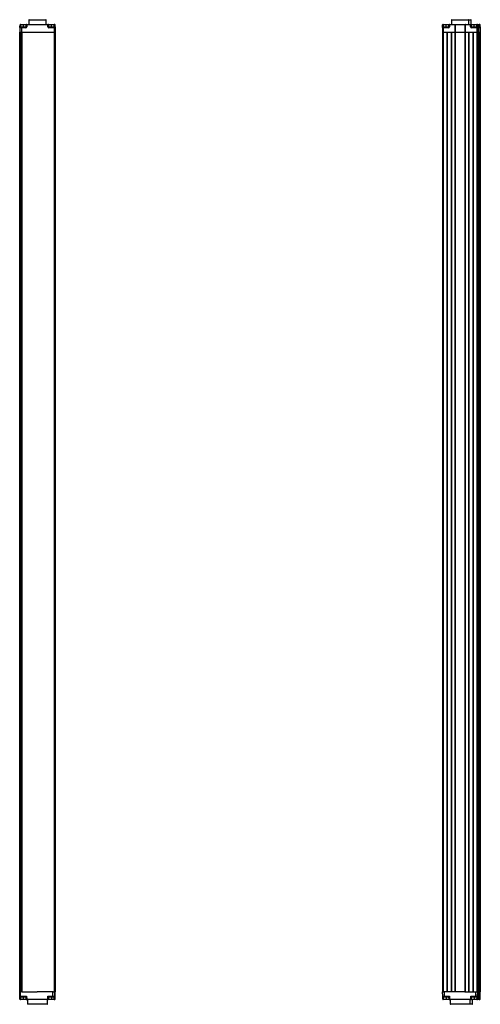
# Model space of a CAD drawing. Header units: millimetres. Extents: x 85 to 410, y 368 to 743.
# Tile 6 of 6: x 205 to 283, y 568 to 737. Entities that reach past the tile are written whole.
import ezdxf

# ---------------------------------------------------------------- set-up
doc = ezdxf.new("R2010")
doc.units = ezdxf.units.MM

msp = doc.modelspace()

# ---------------------------------------------------------------- linework, layer by layer
at = {"color": 7, "linetype": 'Continuous', "lineweight": 25}
for p, q in [((204.5967, 735.495), (204.6028, 735.8378)), ((204.6866, 735.436), (204.9184, 735.436)), ((204.7019, 735.8378), (204.6959, 735.495)), ((204.6959, 735.495), (205.1802, 735.495)), ((205.1802, 735.8378), (204.7019, 735.8378)), ((204.7028, 735.936), (205.1811, 735.936)), ((204.9184, 735.436), (205.6039, 735.436)), ((205.1802, 735.495), (205.1802, 735.8378)), ((205.1811, 735.936), (205.7699, 735.936)), ((205.6639, 735.495), (205.67, 735.8378)), ((205.7691, 735.8378), (205.763, 735.495)), ((209.3724, 735.8378), (205.7691, 735.8378)), ((205.7699, 735.936), (209.3733, 735.936)), ((206.1097, 736.6771), (206.0967, 735.936)), ((206.1696, 736.736), (209.0238, 736.736)), ((209.0967, 735.936), (209.0838, 736.6771)), ((209.3783, 735.495), (209.3724, 735.8378)), ((209.3733, 735.936), (209.3774, 735.936)), ((209.3774, 735.936), (209.9809, 735.936)), ((209.4732, 735.8378), (209.4792, 735.495)), ((209.4774, 735.8378), (209.4732, 735.8378)), ((209.4834, 735.495), (209.4774, 735.8378)), ((209.98, 735.8378), (209.4774, 735.8378)), ((209.4792, 735.495), (209.4834, 735.495)), ((209.4834, 735.495), (209.98, 735.495)), ((209.5391, 735.436), (210.4314, 735.436)), ((209.98, 735.495), (209.98, 735.8378)), ((210.4584, 735.8378), (209.98, 735.8378)), ((209.98, 735.495), (210.4643, 735.495)), ((209.9809, 735.936), (210.4592, 735.936)), ((210.4314, 735.436), (210.4587, 735.436)), ((210.4643, 735.495), (210.4584, 735.8378)), ((210.4587, 735.436), (210.4665, 735.436)), ((210.4592, 735.936), (210.4667, 735.936)), ((210.4667, 735.936), (210.4832, 735.936)), ((210.4832, 735.936), (210.4907, 735.936)), ((210.5592, 735.8378), (210.5651, 735.495)), ((210.5673, 735.8378), (210.5592, 735.8378)), ((210.5889, 734.596), (210.5672, 735.8391)), ((210.5673, 735.8378), (210.5889, 734.596)), ((210.5826, 735.8378), (210.6043, 734.596)), ((210.5907, 735.8378), (210.5826, 735.8378)), ((210.5967, 735.495), (210.5907, 735.8378)), ((276.8698, 735.495), (276.8758, 735.8378)), ((276.9579, 735.436), (276.9847, 735.436)), ((276.9749, 735.8378), (276.9689, 735.495)), ((276.9689, 735.495), (277.4532, 735.495)), ((277.4533, 735.8378), (276.9749, 735.8378)), ((276.9758, 735.936), (277.4541, 735.936)), ((276.9847, 735.436), (277.877, 735.436)), ((277.4532, 735.495), (277.4533, 735.8378)), ((277.4541, 735.936), (278.043, 735.936)), ((277.937, 735.495), (277.943, 735.8378)), ((278.0421, 735.8378), (278.0361, 735.495)), ((278.9638, 735.8378), (278.0421, 735.8378)), ((278.043, 735.936), (278.903, 735.936)), ((278.3827, 736.6771), (278.3698, 735.936)), ((278.4427, 736.736), (281.2968, 736.736)), ((278.903, 735.936), (278.9046, 735.936)), ((278.9046, 735.936), (278.9151, 735.936)), ((278.9151, 735.936), (278.9152, 735.936)), ((278.9152, 735.936), (279.6029, 735.936)), ((278.9638, 735.8378), (278.9636, 734.596)), ((279.0025, 735.8378), (279.0241, 734.596)), ((279.0051, 735.8378), (279.0025, 735.8378)), ((279.0268, 734.596), (279.0051, 735.8391)), ((279.0051, 735.8378), (279.0268, 734.596)), ((279.0142, 735.8378), (279.0357, 734.596)), ((279.0144, 735.8378), (279.0142, 735.8378)), ((279.0144, 735.8378), (279.0358, 734.596)), ((279.602, 735.8378), (279.0144, 735.8378)), ((279.6029, 735.936), (280.1108, 735.936)), ((280.1108, 735.936), (280.7863, 735.936)), ((280.6858, 735.8391), (280.6641, 734.596)), ((280.7237, 735.8378), (280.7236, 734.596)), ((281.6454, 735.8378), (280.7237, 735.8378)), ((280.7863, 735.936), (281.6463, 735.936)), ((281.2968, 736.736), (281.6983, 736.736)), ((281.3698, 735.936), (281.3568, 736.6771)), ((281.6514, 735.495), (281.6454, 735.8378)), ((281.6463, 735.936), (281.6505, 735.936)), ((281.6505, 735.936), (282.254, 735.936)), ((281.7463, 735.8378), (281.7522, 735.495)), ((281.7505, 735.8378), (281.7463, 735.8378)), ((281.7565, 735.495), (281.7505, 735.8378)), ((282.2531, 735.8378), (281.7505, 735.8378)), ((281.7522, 735.495), (281.7565, 735.495)), ((281.7565, 735.495), (282.253, 735.495)), ((281.7712, 735.936), (281.7583, 736.6771)), ((281.8122, 735.436), (282.7045, 735.436)), ((282.253, 735.495), (282.2531, 735.8378)), ((282.253, 735.495), (282.7373, 735.495)), ((282.7314, 735.8378), (282.2531, 735.8378)), ((282.254, 735.936), (282.7323, 735.936)), ((282.7045, 735.436), (282.7318, 735.436)), ((282.7373, 735.495), (282.7314, 735.8378)), ((282.7318, 735.436), (282.7396, 735.436)), ((282.7323, 735.936), (282.7637, 735.936)), ((282.7637, 735.936), (283.1337, 735.936)), ((282.8323, 735.8378), (282.8382, 735.495)), ((282.8637, 735.8378), (282.8323, 735.8378)), ((282.8697, 735.495), (282.8637, 735.8378)), ((282.8709, 735.436), (282.8991, 735.436)), ((282.8991, 735.436), (283.135, 735.436)), ((283.1388, 735.495), (283.1328, 735.8378)), ((283.1337, 735.936), (283.1651, 735.936)), ((283.135, 735.436), (283.141, 735.436)), ((283.2337, 735.8378), (283.2396, 735.495)), ((283.2651, 735.8378), (283.2337, 735.8378)), ((283.2712, 735.495), (283.2651, 735.8378)), ((204.5863, 735.3378), (204.5733, 734.596)), ((204.5733, 734.596), (204.8706, 734.596)), ((204.5736, 570.596), (204.5736, 734.596)), ((204.8761, 735.3378), (204.5863, 735.3378)), ((204.6023, 734.596), (204.6023, 570.596)), ((204.6023, 734.596), (204.8416, 734.596)), ((204.8416, 570.596), (204.8416, 734.596)), ((204.8761, 735.3378), (204.8706, 734.596)), ((204.8706, 734.596), (210.4304, 734.596)), ((205.603, 735.3378), (204.8761, 735.3378)), ((204.9121, 734.596), (204.9121, 570.596)), ((204.9121, 734.596), (210.4304, 734.596)), ((210.4305, 735.3378), (209.5383, 735.3378)), ((210.4305, 735.3378), (210.4304, 734.596)), ((210.4304, 734.596), (210.4304, 570.596)), ((210.4304, 734.596), (210.5716, 734.596)), ((210.5587, 735.3378), (210.4305, 735.3378)), ((210.5587, 735.3378), (210.5716, 734.596)), ((210.5665, 735.3378), (210.5587, 735.3378)), ((210.5716, 734.596), (210.5716, 570.596)), ((210.5716, 734.596), (210.5769, 734.596)), ((210.5716, 734.596), (210.5889, 734.596)), ((210.5769, 734.596), (210.5769, 570.596)), ((210.5774, 734.596), (210.5774, 570.596)), ((210.5774, 734.596), (210.5833, 734.596)), ((210.5833, 734.596), (210.5833, 570.596)), ((210.5839, 734.596), (210.5839, 570.596)), ((210.5839, 734.596), (210.5889, 734.596)), ((210.5889, 734.596), (210.5889, 570.596)), ((210.5889, 734.596), (210.6043, 734.596)), ((210.6008, 735.3378), (210.6002, 735.3476)), ((210.6086, 735.3378), (210.6008, 735.3378)), ((210.6043, 734.596), (210.6043, 570.596)), ((210.6043, 734.596), (210.6093, 734.596)), ((210.6043, 734.596), (210.6216, 734.596)), ((210.6086, 735.3378), (210.6216, 734.596)), ((210.6093, 734.596), (210.6093, 570.596)), ((210.6099, 734.596), (210.6099, 570.596)), ((210.6099, 734.596), (210.6158, 734.596)), ((210.6158, 734.596), (210.6158, 570.596)), ((210.6163, 734.596), (210.6163, 570.596)), ((210.6163, 734.596), (210.6216, 734.596)), ((210.6216, 734.596), (210.6216, 570.596)), ((276.8579, 735.3378), (276.8449, 734.596)), ((276.8449, 734.596), (276.8449, 570.596)), ((276.8449, 734.596), (276.9837, 734.596)), ((276.9838, 735.3378), (276.8579, 735.3378)), ((276.9838, 735.3378), (276.9837, 734.596)), ((276.9837, 734.596), (276.9837, 570.596)), ((276.9837, 734.596), (277.5837, 734.596)), ((276.9837, 734.596), (278.9636, 734.596)), ((277.8761, 735.3378), (276.9838, 735.3378)), ((277.5837, 734.596), (277.5837, 570.596)), ((277.6142, 734.596), (277.6142, 570.596)), ((277.6437, 734.596), (277.6437, 570.596)), ((277.6437, 734.596), (278.3236, 734.596)), ((278.3236, 734.596), (278.3236, 570.596)), ((278.3542, 734.596), (278.3542, 570.596)), ((278.3836, 734.596), (278.3836, 570.596)), ((278.3836, 734.596), (278.9636, 734.596)), ((278.9636, 734.596), (278.9636, 570.596)), ((278.9636, 734.596), (279.0241, 734.596)), ((279.0241, 734.596), (279.0241, 570.596)), ((279.0241, 734.596), (279.0268, 734.596)), ((279.0268, 734.596), (279.0268, 570.596)), ((279.0268, 734.596), (279.0357, 734.596)), ((279.0357, 734.596), (279.0357, 570.596)), ((279.0357, 734.596), (279.0358, 734.596)), ((279.0358, 734.596), (279.0358, 570.596)), ((279.0358, 734.596), (280.6641, 734.596)), ((280.6641, 734.596), (280.6641, 570.596)), ((280.6641, 734.596), (280.7236, 734.596)), ((280.7236, 734.596), (280.7236, 570.596)), ((280.7236, 734.596), (281.3035, 734.596)), ((280.7236, 734.596), (282.7035, 734.596)), ((281.3035, 734.596), (281.3035, 570.596)), ((281.3341, 734.596), (281.3341, 570.596)), ((281.3635, 734.596), (281.3635, 570.596)), ((281.3635, 734.596), (282.0435, 734.596)), ((282.7036, 735.3378), (281.8113, 735.3378)), ((282.0435, 734.596), (282.0435, 570.596)), ((282.074, 734.596), (282.074, 570.596)), ((282.1035, 734.596), (282.1035, 570.596)), ((282.1035, 734.596), (282.7035, 734.596)), ((282.7036, 735.3378), (282.7035, 734.596)), ((282.7035, 734.596), (282.7035, 570.596)), ((282.7035, 734.596), (282.8447, 734.596)), ((282.8318, 735.3378), (282.7036, 735.3378)), ((282.8318, 735.3378), (282.8447, 734.596)), ((282.8395, 735.3378), (282.8318, 735.3378)), ((282.8447, 734.596), (282.8447, 570.596)), ((282.8447, 734.596), (282.8929, 734.596)), ((282.8447, 734.596), (282.8932, 734.596)), ((282.8739, 735.3378), (282.8732, 735.3476)), ((282.8802, 735.3378), (282.8739, 735.3378)), ((282.8802, 735.3378), (282.8932, 734.596)), ((282.8929, 570.596), (282.8929, 734.596)), ((282.8932, 734.596), (282.9035, 734.596)), ((282.8932, 734.596), (282.9449, 734.596)), ((282.9035, 570.596), (282.9035, 734.596)), ((282.9397, 735.3378), (282.9449, 734.596)), ((283.2346, 735.3378), (282.9397, 735.3378)), ((282.9449, 734.596), (283.2475, 734.596)), ((282.9745, 734.596), (282.9745, 570.596)), ((282.9745, 734.596), (283.218, 734.596)), ((283.218, 570.596), (283.218, 734.596)), ((283.2346, 735.3378), (283.2475, 734.596)), ((283.241, 735.3378), (283.2346, 735.3378)), ((283.2475, 734.596), (283.296, 734.596)), ((283.2479, 734.596), (283.2479, 570.596)), ((283.2479, 734.596), (283.296, 734.596)), ((283.2753, 735.3378), (283.2746, 735.3476)), ((283.2831, 735.3378), (283.2753, 735.3378)), ((283.2831, 735.3378), (283.296, 734.596)), ((283.296, 734.596), (283.296, 570.596)), ((204.5602, 569.8543), (204.5473, 570.596)), ((204.6848, 570.596), (204.5473, 570.596)), ((204.685, 569.8543), (204.6848, 570.596)), ((204.8477, 570.596), (204.6848, 570.596)), ((204.9121, 570.596), (204.8477, 570.596)), ((204.9121, 570.596), (207.5575, 570.596)), ((210.244, 570.596), (207.5575, 570.596)), ((210.2388, 569.8543), (210.244, 570.596)), ((210.268, 570.596), (210.244, 570.596)), ((210.268, 570.596), (210.4304, 570.596)), ((210.4304, 570.596), (210.5716, 570.596)), ((210.5363, 569.8543), (210.5491, 570.596)), ((210.5716, 570.596), (210.5769, 570.596)), ((210.5769, 570.596), (210.5774, 570.596)), ((210.5774, 570.596), (210.5833, 570.596)), ((210.5833, 570.596), (210.5839, 570.596)), ((210.5839, 570.596), (210.5889, 570.596)), ((210.6434, 570.596), (210.5889, 570.596)), ((210.6303, 569.8543), (210.6434, 570.596)), ((276.8449, 570.596), (276.9837, 570.596)), ((276.8827, 569.8543), (276.8698, 570.596)), ((276.9837, 570.596), (277.1461, 570.596)), ((277.1698, 570.596), (277.1461, 570.596)), ((277.1751, 569.8543), (277.1698, 570.596)), ((280.6949, 570.596), (277.1698, 570.596)), ((280.6949, 570.596), (280.7236, 570.596)), ((280.7236, 570.596), (281.3035, 570.596)), ((281.3035, 570.596), (281.31, 570.596)), ((281.3571, 570.596), (281.31, 570.596)), ((281.3571, 570.596), (281.3635, 570.596)), ((281.3635, 570.596), (282.0435, 570.596)), ((282.0435, 570.596), (282.0533, 570.596)), ((282.0939, 570.596), (282.0533, 570.596)), ((282.0939, 570.596), (282.1035, 570.596)), ((282.1035, 570.596), (282.7035, 570.596)), ((282.5644, 569.8543), (282.5698, 570.596)), ((282.7035, 570.596), (282.8447, 570.596)), ((282.8447, 570.596), (282.8461, 570.596)), ((282.8698, 570.596), (282.8461, 570.596)), ((282.8568, 569.8543), (282.8698, 570.596)), ((282.8698, 570.596), (282.8929, 570.596)), ((283.0784, 570.596), (282.8929, 570.596)), ((283.0786, 569.8543), (283.0784, 570.596)), ((283.2208, 570.596), (283.0784, 570.596)), ((283.2079, 569.8543), (283.2208, 570.596)), ((283.2237, 570.596), (283.2208, 570.596)), ((283.2479, 570.596), (283.2237, 570.596)), ((283.2479, 570.596), (283.271, 570.596)), ((283.3179, 570.596), (283.271, 570.596)), ((283.3048, 569.8543), (283.3179, 570.596)), ((204.5602, 569.8543), (204.685, 569.8543)), ((204.5874, 569.3543), (204.5795, 569.7969)), ((204.6868, 569.756), (204.6602, 569.756)), ((205.1638, 569.6971), (204.6795, 569.6971)), ((204.6795, 569.6971), (204.6856, 569.3543)), ((204.685, 569.8543), (205.7344, 569.8543)), ((204.6856, 569.3543), (205.1639, 569.3543)), ((205.579, 569.756), (204.6868, 569.756)), ((205.1656, 569.256), (204.6874, 569.256)), ((205.1638, 569.6971), (205.1639, 569.3543)), ((205.745, 569.256), (205.1656, 569.256)), ((205.6451, 569.3543), (205.639, 569.6971)), ((205.7344, 569.8543), (205.7433, 569.3543)), ((205.7433, 569.3543), (209.3462, 569.3543)), ((209.3479, 569.256), (205.745, 569.256)), ((205.8827, 569.256), (205.8957, 568.515)), ((209.2978, 568.515), (209.3107, 569.256)), ((209.3462, 569.3543), (209.3548, 569.8543)), ((209.3563, 569.256), (209.3479, 569.256)), ((209.3548, 569.8543), (210.2388, 569.8543)), ((209.9649, 569.256), (209.3563, 569.256)), ((209.4538, 569.6971), (209.4479, 569.3543)), ((209.4479, 569.3543), (209.4563, 569.3543)), ((209.4622, 569.6971), (209.4538, 569.6971)), ((209.4622, 569.6971), (209.4563, 569.3543)), ((209.4563, 569.3543), (209.9632, 569.3543)), ((209.9631, 569.6971), (209.4622, 569.6971)), ((210.1992, 569.756), (209.5137, 569.756)), ((209.9631, 569.6971), (209.9632, 569.3543)), ((210.4473, 569.6971), (209.9631, 569.6971)), ((209.9632, 569.3543), (210.4414, 569.3543)), ((210.4432, 569.256), (209.9649, 569.256)), ((210.437, 569.756), (210.1992, 569.756)), ((210.2388, 569.8543), (210.5363, 569.8543)), ((210.449, 569.756), (210.437, 569.756)), ((210.4414, 569.3543), (210.4473, 569.6971)), ((210.5061, 569.256), (210.4432, 569.256)), ((210.5363, 569.8543), (210.5517, 569.8543)), ((210.5517, 569.8543), (210.5431, 569.3543)), ((210.5431, 569.3543), (210.606, 569.3543)), ((210.606, 569.3543), (210.6149, 569.8543)), ((210.6149, 569.8543), (210.6303, 569.8543)), ((276.8827, 569.8543), (277.1751, 569.8543)), ((276.8914, 569.3543), (276.8827, 569.8543)), ((277.2165, 569.756), (276.9827, 569.756)), ((276.9854, 569.6971), (276.9854, 569.756)), ((277.4698, 569.6971), (276.9854, 569.6971)), ((276.9854, 569.6971), (276.9914, 569.3543)), ((276.9914, 569.3543), (277.4698, 569.3543)), ((276.9914, 569.256), (276.9914, 569.3543)), ((277.4698, 569.256), (276.9914, 569.256)), ((277.1751, 569.8543), (278.0593, 569.8543)), ((277.9021, 569.756), (277.2165, 569.756)), ((277.4698, 569.6971), (277.4698, 569.756)), ((277.9621, 569.6971), (277.4698, 569.6971)), ((277.4698, 569.6971), (277.4698, 569.3543)), ((277.4698, 569.3543), (277.9681, 569.3543)), ((277.4698, 569.256), (277.4698, 569.3543)), ((278.068, 569.256), (277.4698, 569.256)), ((277.9681, 569.3543), (277.9621, 569.6971)), ((278.0593, 569.8543), (278.068, 569.3543)), ((278.068, 569.3543), (281.6715, 569.3543)), ((278.068, 569.3543), (278.068, 569.256)), ((281.6715, 569.256), (278.068, 569.256)), ((278.1558, 569.256), (278.1687, 568.515)), ((281.5708, 568.515), (281.5838, 569.256)), ((281.6715, 569.3543), (281.6802, 569.8543)), ((281.6715, 569.3543), (281.6715, 569.256)), ((282.2698, 569.256), (281.6715, 569.256)), ((281.6802, 569.8543), (282.5644, 569.8543)), ((281.7775, 569.6971), (281.7715, 569.3543)), ((281.7715, 569.3543), (282.2698, 569.3543)), ((282.2698, 569.6971), (281.7775, 569.6971)), ((282.523, 569.756), (281.8374, 569.756)), ((281.9723, 568.515), (281.9852, 569.256)), ((282.2698, 569.6971), (282.2698, 569.756)), ((282.2698, 569.6971), (282.2698, 569.3543)), ((282.7541, 569.6971), (282.2698, 569.6971)), ((282.2698, 569.3543), (282.2698, 569.256)), ((282.2698, 569.3543), (282.7481, 569.3543)), ((282.7481, 569.256), (282.2698, 569.256)), ((282.7568, 569.756), (282.523, 569.756)), ((282.5644, 569.8543), (282.8568, 569.8543)), ((282.7481, 569.3543), (282.7541, 569.6971)), ((282.7481, 569.3543), (282.7481, 569.256)), ((283.1176, 569.256), (282.7481, 569.256)), ((282.7541, 569.6971), (282.7541, 569.756)), ((282.8568, 569.8543), (282.8481, 569.3543)), ((283.0804, 569.756), (282.8551, 569.756)), ((283.0786, 569.8543), (283.2079, 569.8543)), ((283.1079, 569.756), (283.0804, 569.756)), ((283.1235, 569.756), (283.1079, 569.756)), ((283.1159, 569.3543), (283.1218, 569.6971)), ((283.1805, 569.256), (283.1176, 569.256)), ((283.2079, 569.8543), (283.2262, 569.8543)), ((283.2262, 569.8543), (283.2176, 569.3543)), ((283.2176, 569.3543), (283.2805, 569.3543)), ((283.2805, 569.3543), (283.2894, 569.8543)), ((283.2894, 569.8543), (283.3048, 569.8543)), ((209.2378, 568.456), (205.9556, 568.456)), ((281.5108, 568.456), (278.2287, 568.456)), ((281.9123, 568.456), (281.5108, 568.456))]:
    msp.add_line(p, q, dxfattribs=at)
at = {"color": 8, "linetype": 'Continuous', "lineweight": 25}
for p, q in [((205.67, 735.8378), (205.1802, 735.8378)), ((205.1802, 735.495), (205.6639, 735.495)), ((207.5837, 736.6771), (206.1097, 736.6771)), ((209.0838, 736.6771), (207.5837, 736.6771)), ((277.4532, 735.495), (277.937, 735.495)), ((277.943, 735.8378), (277.4533, 735.8378)), ((281.3568, 736.6771), (278.3828, 736.6771)), ((279.0142, 735.8378), (279.0051, 735.8378)), ((280.6858, 735.8378), (280.11, 735.8378)), ((281.7582, 736.6771), (281.3568, 736.6771)), ((283.1328, 735.8378), (282.8637, 735.8378)), ((282.8697, 735.495), (283.1388, 735.495)), ((282.9397, 735.3378), (282.8802, 735.3378)), ((205.639, 569.6971), (205.1638, 569.6971)), ((205.1639, 569.3543), (205.6451, 569.3543)), ((282.8481, 569.3543), (283.1159, 569.3543)), ((283.1218, 569.6971), (282.8541, 569.6971)), ((282.8568, 569.8543), (283.0786, 569.8543)), ((205.8957, 568.515), (207.567, 568.515)), ((207.567, 568.515), (209.2978, 568.515)), ((278.1687, 568.515), (281.5708, 568.515)), ((281.5708, 568.515), (281.972, 568.515))]:
    msp.add_line(p, q, dxfattribs=at)
at = {"color": 7, "linetype": 'Continuous', "lineweight": 25}
for centre, radius, start, end in [((204.6463, 734.0958), 1.4001, 87.971639, 92.028361), ((204.7028, 735.8361), 0.1, 90.001065, 179.001116), ((204.6523, 734.4386), 1.4001, 87.971639, 92.028361), ((207.5003, 735.8621), 2.7985, 178.485319, 180.497113), ((203.5011, 735.4804), 1.6791, 358.485319, 0.497113), ((207.9787, 735.8621), 2.7985, 178.485319, 180.497113), ((208.4015, 735.3621), 2.7985, 178.485319, 180.497113), ((205.7135, 734.0958), 1.4001, 87.971639, 92.028361), ((205.7699, 735.8361), 0.1, 90.001065, 179.001116), ((205.7195, 734.4386), 1.4001, 87.971639, 92.028361), ((208.5675, 735.8621), 2.7985, 178.485319, 180.497113), ((206.1696, 736.676), 0.06, 90, 179), ((209.0238, 736.676), 0.06, 1, 90), ((212.1708, 735.8621), 2.7985, 178.485319, 180.497113), ((209.4228, 734.3715), 1.4672, 88.030373, 91.969627), ((209.3733, 735.8361), 0.1, 0.998884, 89.998935), ((209.3774, 735.8361), 0.1, 0.998884, 89.998935), ((209.4287, 734.0287), 1.4672, 88.030373, 91.969627), ((209.5434, 735.496), 0.06, 180.998884, 269.998935), ((212.3367, 735.3621), 2.7985, 178.485319, 180.497113), ((208.3009, 735.4804), 1.6791, 358.485319, 0.497113), ((212.7785, 735.8621), 2.7985, 178.485319, 180.497113), ((213.229, 735.3621), 2.7985, 178.485319, 180.497113), ((213.2568, 735.8621), 2.7985, 178.485319, 180.497113), ((210.5088, 734.3715), 1.4672, 88.030373, 91.969627), ((210.4587, 735.3361), 0.1, 0.998884, 89.998935), ((210.4592, 735.8361), 0.1, 0.998884, 89.998935), ((210.5147, 734.0287), 1.4672, 88.030373, 91.969627), ((210.4665, 735.3361), 0.1, 0.998884, 89.998935), ((210.4907, 735.8361), 0.1, 0.998884, 89.998935), ((276.9579, 735.3361), 0.1, 90.001065, 179.001116), ((276.9194, 734.0958), 1.4001, 87.971639, 92.028361), ((276.9758, 735.8361), 0.1, 90.001065, 179.001116), ((276.9254, 734.4386), 1.4001, 87.971639, 92.028361), ((279.7734, 735.8621), 2.7985, 178.485319, 180.497113), ((279.7823, 735.3621), 2.7985, 178.485319, 180.497113), ((275.7741, 735.4804), 1.6791, 358.485319, 0.497113), ((280.2517, 735.8621), 2.7985, 178.485319, 180.497113), ((280.6745, 735.3621), 2.7985, 178.485319, 180.497113), ((277.9865, 734.0958), 1.4001, 87.971639, 92.028361), ((278.043, 735.8361), 0.1, 90.001065, 179.001116), ((277.9926, 734.4386), 1.4001, 87.971639, 92.028361), ((280.8406, 735.8621), 2.7985, 178.485319, 180.497113), ((278.4427, 736.676), 0.06, 90, 179), ((282.4005, 735.8621), 2.7985, 178.485319, 180.497113), ((282.9084, 735.8621), 2.7985, 178.485319, 180.497113), ((281.2968, 736.676), 0.06, 1, 90), ((284.4439, 735.8621), 2.7985, 178.485319, 180.497113), ((281.6959, 734.3715), 1.4672, 88.030373, 91.969627), ((281.6463, 735.8361), 0.1, 0.998884, 89.998935), ((281.6505, 735.8361), 0.1, 0.998884, 89.998935), ((281.7018, 734.0287), 1.4672, 88.030373, 91.969627), ((281.6983, 736.676), 0.06, 1, 90), ((281.8164, 735.496), 0.06, 180.998884, 269.998935), ((284.6098, 735.3621), 2.7985, 178.485319, 180.497113), ((280.574, 735.4804), 1.6791, 358.485319, 0.497113), ((285.0515, 735.8621), 2.7985, 178.485319, 180.497113), ((285.502, 735.3621), 2.7985, 178.485319, 180.497113), ((285.5298, 735.8621), 2.7985, 178.485319, 180.497113), ((282.7818, 734.3715), 1.4672, 88.030373, 91.969627), ((282.7318, 735.3361), 0.1, 0.998884, 89.998935), ((282.7323, 735.8361), 0.1, 0.998884, 89.998935), ((282.7878, 734.0287), 1.4672, 88.030373, 91.969627), ((282.7396, 735.3361), 0.1, 0.998884, 89.998935), ((282.7637, 735.8361), 0.1, 0.998884, 89.998935), ((285.9313, 735.8621), 2.7985, 178.485319, 180.497113), ((283.1833, 734.3715), 1.4672, 88.030373, 91.969627), ((283.1337, 735.8361), 0.1, 0.998884, 89.998935), ((283.1892, 734.0287), 1.4672, 88.030373, 91.969627), ((283.141, 735.3361), 0.1, 0.998884, 89.998935), ((283.1651, 735.8361), 0.1, 0.998884, 89.998935), ((210.5086, 735.336), 0.1, 0.99991, 25.09822), ((283.1831, 735.336), 0.1, 0.99991, 25.09822), ((204.6602, 569.856), 0.1, 180.995536, 269.995738), ((204.6365, 570.7199), 1.3665, 267.940363, 272.059637), ((204.6874, 569.356), 0.1, 180.995536, 269.995738), ((204.253, 569.7117), 0.4251, 358.039335, 5.994313), ((203.8394, 569.7117), 0.8403, 359.006832, 3.028065), ((206.0853, 569.83), 1.4005, 179.006832, 183.028065), ((206.0859, 569.33), 1.4005, 179.006832, 183.028065), ((204.3236, 569.7117), 0.8403, 359.006832, 3.028065), ((206.5642, 569.33), 1.4005, 179.006832, 183.028065), ((205.579, 569.696), 0.06, 1.016996, 89.999999), ((205.6942, 570.7199), 1.3665, 267.940363, 272.059637), ((205.745, 569.356), 0.1, 180.995536, 269.995738), ((207.1435, 569.33), 1.4005, 179.006832, 183.028065), ((210.7465, 569.33), 1.4005, 179.006832, 183.028065), ((209.3971, 570.8542), 1.5007, 268.057975, 271.942025), ((209.3479, 569.356), 0.1, 270.004262, 359.004464), ((209.3563, 569.356), 0.1, 270.004262, 359.004464), ((209.5137, 569.6961), 0.06, 90.016751, 179.000554), ((209.5138, 569.6961), 0.06, 90.004262, 179.004464), ((209.5222, 569.6961), 0.06, 90.004262, 179.004464), ((209.1229, 569.7117), 0.8403, 359.006832, 3.028065), ((211.3634, 569.33), 1.4005, 179.006832, 183.028065), ((211.8417, 569.33), 1.4005, 179.006832, 183.028065), ((210.4923, 570.8542), 1.5007, 268.057975, 271.942025), ((210.4432, 569.356), 0.1, 270.004262, 359.004464), ((209.6072, 569.7117), 0.8403, 359.006832, 3.028065), ((162.3597, 569.7117), 48.0893, 359.98265, 0.052868), ((210.5061, 569.356), 0.1, 270.004262, 359.004464), ((276.9827, 569.856), 0.1, 181, 270), ((276.9414, 570.7871), 1.4336, 268.001617, 271.998383), ((276.9914, 569.356), 0.1, 181, 270), ((276.129, 569.7117), 0.8548, 359.024201, 2.975799), ((277.9021, 569.6961), 0.06, 1.012686, 89.995887), ((277.9021, 569.696), 0.06, 1, 90), ((278.018, 570.7871), 1.4336, 268.001617, 271.998383), ((278.068, 569.356), 0.1, 181, 270), ((281.7215, 570.7871), 1.4336, 268.001617, 271.998383), ((281.6715, 569.356), 0.1, 270, 359), ((281.8374, 569.6961), 0.06, 90.004113, 178.987314), ((281.8375, 569.696), 0.06, 90, 179), ((282.7981, 570.7871), 1.4336, 268.001617, 271.998383), ((282.7481, 569.356), 0.1, 270, 359), ((283.6105, 569.7117), 0.8548, 177.024201, 180.975799), ((282.7568, 569.856), 0.1, 270, 359), ((284.4789, 569.83), 1.4005, 179.006832, 183.028065), ((283.1079, 569.856), 0.1, 270.004262, 359.004464), ((284.5162, 569.33), 1.4005, 179.006832, 183.028065), ((283.1668, 570.8542), 1.5007, 268.057975, 271.942025), ((283.1176, 569.356), 0.1, 270.004262, 359.004464), ((282.2816, 569.7117), 0.8403, 359.006832, 3.028065), ((235.0342, 569.7117), 48.0893, 359.98265, 0.052868), ((283.1805, 569.356), 0.1, 270.004262, 359.004464), ((205.9556, 568.516), 0.06, 181, 270), ((209.2378, 568.516), 0.06, 270, 359), ((278.2287, 568.516), 0.06, 181, 270), ((281.5108, 568.516), 0.06, 270, 359), ((281.9123, 568.516), 0.06, 270, 359)]:
    msp.add_arc(centre, radius, start, end, dxfattribs=at)
for centre, major_axis, ratio, start_param, end_param in [((204.6866, 735.336), (0.1004, 0), 0.99643617, 1.57079633, 3.12413936), ((204.5954, 735.4978), (0.0028, 0.16), 0.00872388, 3.83711195, 4.69508797), ((204.6954, 735.496), (0.0028, 0.06), 0.00870767, 3.14199798, 4.69534102), ((204.9184, 735.336), (0, 0.1), 0.42292433, 0, 1.55334303), ((205.6031, 735.4978), (0.0985, 0.1261), 0.999843, 3.8044746, 5.35781764), ((205.6039, 735.496), (0.0404, 0.0444), 0.9995921, 3.8801553, 5.43349833), ((209.5383, 735.4978), (0.0985, 0.1261), 0.999843, 2.25113157, 3.8044746), ((209.5392, 735.496), (0.0404, 0.0444), 0.9995921, 2.32681227, 3.8801553), ((210.4637, 735.496), (-0.0028, 0.06), 0.00870767, 3.14118732, 4.69453036), ((210.5637, 735.4978), (-0.0028, 0.16), 0.00872388, 3.14144037, 4.69478341), ((210.598, 735.4978), (-0.0028, 0.16), 0.00872388, 1.58809734, 3.14144037), ((276.8685, 735.4978), (0.0028, 0.16), 0.00872388, 3.87081819, 4.69508797), ((276.9684, 735.496), (0.0028, 0.06), 0.00870767, 3.14199798, 4.69534102), ((277.8761, 735.4978), (0.0985, 0.1261), 0.999843, 3.8044746, 5.35781764), ((277.877, 735.496), (0.0404, 0.0444), 0.9995921, 3.8801553, 5.43349833), ((281.8113, 735.4978), (0.0985, 0.1261), 0.999843, 2.25113157, 3.8044746), ((281.8122, 735.496), (0.0404, 0.0444), 0.9995921, 2.32681227, 3.8801553), ((282.7368, 735.496), (-0.0028, 0.06), 0.00870767, 3.14118732, 4.69453036), ((282.8367, 735.4978), (-0.0028, 0.16), 0.00872388, 3.14144037, 4.69478341), ((282.8711, 735.4978), (-0.0028, 0.16), 0.00872388, 1.58809734, 3.14144037), ((282.8991, 735.336), (0, 0.1), 0.40547125, 4.72984227, 6.28318531), ((283.135, 735.336), (0, 0.1), 0.99634727, 4.72984227, 6.28318531), ((283.1382, 735.496), (-0.0028, 0.06), 0.00870767, 3.14118732, 4.69453036), ((283.2382, 735.4978), (-0.0028, 0.16), 0.00872388, 3.14144037, 4.69478341), ((283.2725, 735.4978), (-0.0028, 0.16), 0.00872388, 1.58809734, 3.14144037), ((282.7799, 735.336), (0.1004, 0), 0.99643617, 0.01745329, 0.39948355), ((204.6813, 569.696), (0.1, -0.0011), 0.01027723, 1.58884613, 1.60599484), ((205.7362, 569.856), (0.1572, 0.1), 0.00287666, 3.1461144, 4.69945744), ((205.7362, 569.856), (0.0972, 0.1589), 0.00310387, 1.5836752, 3.13701824), ((209.3565, 569.856), (0.1572, -0.1), 0.01292842, 4.70951186, 6.2628549), ((209.3565, 569.856), (-0.0973, 0.1589), 0.01287675, 1.57389662, 3.12723966), ((209.3538, 569.696), (0.1, 0.001), 0.01064297, 0.01716135, 0.03431005), ((210.1992, 569.856), (0, 0.1), 0.39669807, 3.14159265, 4.69493569), ((210.437, 569.856), (0, 0.1), 0.99261867, 3.14159265, 4.69493569), ((210.449, 569.696), (0.1, 0.001), 0.01064297, 1.57050438, 1.58765309), ((210.4518, 569.856), (0.0726, 0.0708), 0.97293968, 3.92608489, 5.47942793), ((210.4518, 569.856), (0.0056, 0.1589), 0.6287854, 3.17014082, 4.72348385), ((210.5297, 569.856), (0.1007, 0), 0.99297301, 5.70469411, 6.26573201), ((276.9827, 569.856), (-0.0028, 0.1589), 0.62911672, 1.57079633, 3.12413936), ((276.9855, 569.696), (0.1, -0.001), 0.01046169, 1.57139312, 1.58854183), ((277.2165, 569.856), (0, 0.1), 0.41421356, 1.58824962, 3.14159265), ((278.0593, 569.856), (0.1572, 0.1), 0.00790351, 3.15401966, 4.70736269), ((278.0593, 569.856), (0.0972, 0.1589), 0.00488844, 3.15105585, 4.70439889), ((278.0621, 569.696), (0.1, -0.001), 0.01046169, 3.12473615, 3.14188486), ((281.6802, 569.856), (-0.0972, 0.1589), 0.00488844, 1.57878642, 3.13212946), ((281.6802, 569.856), (0.1572, -0.1), 0.00790351, 4.71741527, 6.2707583), ((281.6774, 569.696), (0.1, 0.001), 0.01046169, 6.2828931, 6.30004181), ((282.523, 569.856), (0, 0.1), 0.41421356, 3.14159265, 4.69493569), ((282.754, 569.696), (0.1, 0.001), 0.01046169, 1.55305083, 1.57019953), ((282.7568, 569.856), (0.0028, 0.1589), 0.62911672, 3.15904595, 4.71238898), ((283.1235, 569.696), (0.1, 0.001), 0.01064297, 1.57050438, 1.58765309), ((283.1262, 569.856), (0.0726, 0.0708), 0.97293968, 3.92608489, 5.47942793), ((283.1262, 569.856), (0.0056, 0.1589), 0.6287854, 3.17014082, 4.72348385), ((283.2041, 569.856), (0.1007, 0), 0.99297301, 5.70469411, 6.26573201)]:
    msp.add_ellipse(centre, major_axis=major_axis, ratio=ratio, start_param=start_param, end_param=end_param, dxfattribs=at)
at = {"color": 8, "linetype": 'Continuous', "lineweight": 25}
msp.add_ellipse((204.6785, 569.856), major_axis=(0, 0.1589), ratio=0.62901942, start_param=2.02652525, end_param=3.13525898, dxfattribs=at)
at = {"color": 7, "linetype": 'Continuous', "lineweight": 25}
for points, knots in [([(210.4667, 735.936), (210.4788, 735.9348), (210.5028, 735.9324), (210.5304, 735.9153), (210.5481, 735.896), (210.5585, 735.8784), (210.5656, 735.8588), (210.5667, 735.8447), (210.5673, 735.8378)], [0, 0, 0, 0, 0.24970918, 0.49917035, 0.62960492, 0.74969468, 0.87693464, 1, 1, 1, 1]), ([(210.5826, 735.8378), (210.5821, 735.8447), (210.581, 735.8588), (210.574, 735.8784), (210.5636, 735.896), (210.5461, 735.9153), (210.5189, 735.9324), (210.4951, 735.9348), (210.4832, 735.936)], [0, 0, 0, 0, 0.12308818, 0.2503056, 0.37044437, 0.50082983, 0.75029091, 1, 1, 1, 1]), ([(278.903, 735.936), (278.9104, 735.9348), (278.9251, 735.9324), (278.9419, 735.9153), (278.9526, 735.896), (278.9589, 735.8784), (278.963, 735.8588), (278.9635, 735.8447), (278.9638, 735.8378)], [0, 0, 0, 0, 0.24970918, 0.49917035, 0.62960492, 0.74969468, 0.87693464, 1, 1, 1, 1]), ([(278.903, 735.936), (278.9149, 735.9348), (278.9387, 735.9324), (278.966, 735.9153), (278.9835, 735.896), (278.9938, 735.8784), (279.0008, 735.8588), (279.0019, 735.8447), (279.0025, 735.8378)], [0, 0, 0, 0, 0.24970909, 0.49917017, 0.62955563, 0.7496944, 0.87691182, 1, 1, 1, 1]), ([(278.9046, 735.936), (278.9166, 735.9348), (278.9407, 735.9324), (278.9682, 735.9153), (278.9859, 735.896), (278.9964, 735.8784), (279.0034, 735.8588), (279.0045, 735.8447), (279.0051, 735.8378)], [0, 0, 0, 0, 0.24970918, 0.49917035, 0.62960492, 0.74969468, 0.87693464, 1, 1, 1, 1]), ([(279.0025, 735.8378), (279.0018, 735.8379), (279.0006, 735.838), (278.9916, 735.8381), (278.9789, 735.838), (278.9688, 735.8379), (278.9638, 735.8378)], [0, 0, 0, 0, 0.25001712, 0.5, 0.74998288, 1, 1, 1, 1]), ([(280.11, 735.8378), (280.0883, 735.8379), (279.996, 735.8385), (279.8267, 735.8413), (279.6791, 735.839), (279.602, 735.8378)], [0, 0, 0, 0, 0.12813974, 0.54470303, 1, 1, 1, 1]), ([(280.7863, 735.936), (280.7742, 735.9348), (280.7502, 735.9324), (280.7226, 735.9153), (280.7049, 735.896), (280.6945, 735.8784), (280.6874, 735.8588), (280.6863, 735.8447), (280.6858, 735.8378)], [0, 0, 0, 0, 0.24970918, 0.49917035, 0.62960492, 0.74969468, 0.87693464, 1, 1, 1, 1]), ([(280.7237, 735.8378), (280.7187, 735.8379), (280.7087, 735.838), (280.6961, 735.8381), (280.6874, 735.838), (280.6863, 735.8379), (280.6858, 735.8378)], [0, 0, 0, 0, 0.25001712, 0.5, 0.74998288, 1, 1, 1, 1]), ([(280.7237, 735.8378), (280.724, 735.8447), (280.7246, 735.8588), (280.7288, 735.8784), (280.7353, 735.896), (280.7463, 735.9153), (280.7636, 735.9324), (280.7787, 735.9348), (280.7863, 735.936)], [0, 0, 0, 0, 0.123088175, 0.250305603, 0.370444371, 0.500829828, 0.750290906, 1, 1, 1, 1])]:
    msp.add_open_spline(points, degree=3, knots=knots, dxfattribs=at)

doc.saveas('drawing.dxf')
